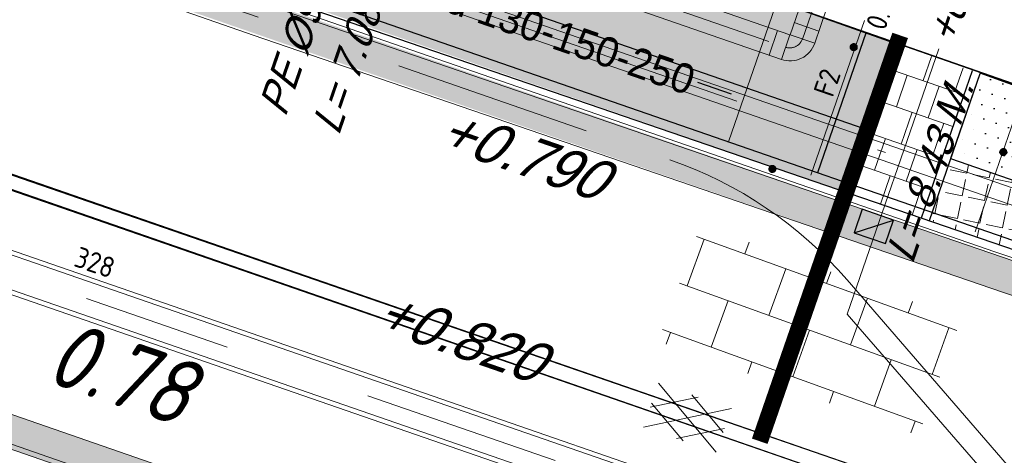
# Model space of a CAD drawing. Header units: metres. Extents: x 128615 to 129083, y 455669 to 456034.
# Tile 111 of 158: x 128909.99 to 128921.9, y 455800.09 to 455805.36. Entities that reach past the tile are written whole.
import ezdxf
from ezdxf.lldxf.tags import DXFTag

# ---------------------------------------------------------------- set-up
doc = ezdxf.new("R2010")
doc.units = ezdxf.units.M
for name, pattern in [('DASHED', [19.05, 12.7, -6.35]), ('RI-AWZI_LUCHTLEIDING', [10.4, 5, -1.8, 0, -1.8, 0, -1.8]), ('RI-AWZI_TERREINRIOLERING', [19.8, 6, -1.8, 2.4, -1.8, 1.8, -1.8, 2.4, -1.8])]:
    doc.linetypes.add(name, pattern=pattern)
for name, color, linetype, lineweight in [('B-ME-RI-KOLK-G', 7, 'Continuous', 25), ('B-WE-OG-HOOGTELIJN-G', 7, 'Continuous', 18), ('B-XX-GR-HAAG-G', 90, 'GR-HAAG1', 13), ('B-XX-RI-AWZI_LUCHTLEIDING-G', 7, 'RI-AWZI_LUCHTLEIDING', 18), ('B-XX-RI-AWZI_TERREINRIOLERING-G', 10, 'RI-AWZI_TERREINRIOLERING', 18), ('B-XX-VH-BESTRATING-V', 1, 'Continuous', 18), ('B-XX-VH-VERHARDING-V', 1, 'Continuous', 18)]:
    doc.layers.add(name, color=color, linetype=linetype, lineweight=lineweight)
for name, color, linetype in [('B-XX-GR-GRAS-G', 90, 'Continuous'), ('B-XX-GR-KRUIDEN-G', 98, 'Continuous'), ('B-XX-KL-ELEKTRA-G_HDSR', 190, 'HDSR_Elektra'), ('B-XX-OG-BEBOUWING-G', 1, 'Continuous'), ('B-XX-RI-AWZI_BEDRIJFSWATER-G_HDSR', 150, 'HDSR_Bedrijfswater'), ('B-XX-RI-AWZI_BEDRIJFSWATER-T25_HDSR', 7, 'Continuous'), ('B-XX-RI-AWZI_TERREINRIOLERING-T25_HDSR', 7, 'Continuous'), ('B-XX-VH-BESTRATING-T25', 7, 'Continuous'), ('B-XX-VH-KANTVERHARDING-G', 60, 'Continuous')]:
    doc.layers.add(name, color=color, linetype=linetype)
doc.styles.add('ISO', font='Iso.shx', dxfattribs={"height": 50})
doc.styles.get("Standard").update_dxf_attribs({"font": 'arial.ttf'})
doc.styles.add('TAUW-ISOCP', font='tcb_isocp.shx')
doc.styles.add('tcb_isocp', font='tcb_isocp.shx')
doc.styles.add('WB025', font='ISO.SHX', dxfattribs={"height": 2.5})
doc.linetypes.add('GR-HAAG1', pattern='A,6,[176,NLCS.SHX,S=0.125,R=0,X=0,Y=0],-2', length=8)
tags = doc.linetypes.add('HDSR_Bedrijfswater', pattern='A,25,-2,["BW",Standard,S=1.5,R=0,X=0,Y=-0.75],-5', length=32).pattern_tags.tags
tags[6] = DXFTag(74, 10)
tags = doc.linetypes.add('HDSR_Elektra', pattern='A,25,-2,["E",Standard,S=1.5,R=0,X=0,Y=-0.75],-4', length=31).pattern_tags.tags
tags[6] = DXFTag(74, 10)
pattern_1 = [(340.90658, (128738.99792, 455858.14229), (0.12693691, 0.1240523), [0, -0.15875])]

# ---------------------------------------------------------------- blocks, each defined once
blk = doc.blocks.new('*U203')
at = {"layer": 'B-ME-RI-KOLK-G'}
blk.add_hatch(color=256, dxfattribs=at).paths.add_polyline_path([(0.2, -0.15), (0.2, 0.15), (-0.2, -0.15)])
blk.add_lwpolyline([(0.2, -0.15), (0.2, 0.15), (-0.2, 0.15), (-0.2, -0.15)], close=True, dxfattribs=at)
blk.add_lwpolyline([(-0.2, -0.15), (0.2, 0.15)], dxfattribs=at)
blk = doc.blocks.new('ASFALT')
at = {"layer": 'B-XX-VH-VERHARDING-V', "color": 251}
for p, q in [((0.042, 0.28), (-0.467, -0.025)), ((0.467, -0.025), (-0.042, 0.28)), ((-0.467, 0.025), (0.042, -0.28)), ((-0.042, -0.28), (0.467, 0.025))]:
    blk.add_line(p, q, dxfattribs=at)
for points in [[(0.467, -0.28), (-0.467, 0.28)], [(-0.467, -0.28), (0.467, 0.28)]]:
    blk.add_lwpolyline(points, dxfattribs=at)
blk = doc.blocks.new('S024')
for p, q in [((1.25, 1.5), (1.25, 1.2)), ((3.35, 1.5), (3.35, 1.2)), ((5.45, 1.5), (5.45, 1.2)), ((0, 1.2), (6.7, 1.2)), ((0.2, 1.2), (0.2, 0)), ((2.3, 1.2), (2.3, 0)), ((4.4, 1.2), (4.4, 0)), ((6.5, 1.2), (6.5, 0)), ((0, 0), (6.7, 0)), ((1.25, 0), (1.25, -1.198)), ((3.35, 0), (3.35, -1.198)), ((5.45, 0), (5.45, -1.198)), ((0, -1.198), (6.7, -1.198)), ((0.2, -1.198), (0.2, -1.498)), ((2.3, -1.198), (2.3, -1.498)), ((4.4, -1.198), (4.4, -1.498)), ((6.5, -1.198), (6.5, -1.498))]:
    blk.add_line(p, q)

msp = doc.modelspace()

# ---------------------------------------------------------------- hatches: boundary and pattern name
at = {"layer": 'B-XX-GR-GRAS-G'}
h = msp.add_hatch(dxfattribs=at)
h.set_pattern_fill('CROSS', color=256, scale=0.1, angle=-116.5633, style=0)
h.set_pattern_definition([(340.90658, (128738.9979, 455858.1423), (0.8077809, 0.392352), [0.3175, -0.9525]), (70.90658, (128739.096, 455857.94034), (-0.392352, 0.8077809), [0.3175, -0.9525])])
h.paths.add_polyline_path([(128845.868, 455784.649), (128847.569, 455784.06), (128847.765, 455784.627), (128846.064, 455785.216)])
h.paths.add_polyline_path([(128967.106, 455860.414), (128969.421, 455866.892), (128880.901, 455904.41), (128810.058, 455927.103), (128808.082, 455921.394), (128811.586, 455919.988), (128842.944, 455909.601), (128874.325, 455899.285), (128897.394, 455890.089), (128932.25, 455875.252), (128958.978, 455863.875)])
edge = h.paths.add_edge_path()
edge.add_line((128984.084, 455804.185), (128953.514, 455822.393))
edge.add_line((128953.514, 455822.393), (128931.082, 455759.637))
edge.add_line((128931.082, 455759.637), (128923.691, 455762.205))
edge.add_line((128923.691, 455762.205), (128914.027, 455765.55))
edge.add_line((128914.027, 455765.55), (128897.846, 455770.651))
edge.add_line((128897.846, 455770.651), (128884.725, 455774.257))
edge.add_line((128884.725, 455774.257), (128872.548, 455777.854))
edge.add_line((128872.548, 455777.854), (128866.08, 455781.048))
edge.add_line((128866.08, 455781.048), (128866.021, 455781.068))
edge.add_line((128866.021, 455781.068), (128863.564, 455773.725))
edge.add_line((128863.564, 455773.725), (128871.529, 455771.305))
edge.add_line((128871.529, 455771.305), (128871.672, 455771.411))
edge.add_arc((128873.385, 455770.369), 2.004, 78.2494, 148.6951, ccw=False)
edge.add_line((128873.793, 455772.331), (128875.082, 455772.017))
edge.add_line((128875.082, 455772.017), (128927.296, 455757.613))
edge.add_line((128927.296, 455757.613), (128956.896, 455749.171))
edge.add_line((128956.896, 455749.171), (128984.084, 455804.185))
h = msp.add_hatch(dxfattribs=at)
h.set_pattern_fill('DOTS', color=256, scale=0.1, angle=-116.5633, style=0)
h.set_pattern_definition(pattern_1)
h.paths.add_polyline_path([(128920.567, 455805.073), (128918.795, 455805.704), (128920.582, 455810.738), (128919.761, 455811.023), (128918.073, 455806.363), (128914.387, 455807.658), (128915.905, 455812.149), (128903.285, 455816.531), (128896.492, 455812.255), (128920.209, 455804.038)])
h = msp.add_hatch(dxfattribs=at)
h.set_pattern_fill('DOTS', color=256, scale=0.1, angle=-116.5633, style=0)
h.set_pattern_definition(pattern_1)
edge = h.paths.add_edge_path()
edge.add_line((128921.603, 455804.704), (128921.248, 455803.678))
edge.add_line((128921.248, 455803.678), (128925.89, 455802.069))
edge.add_arc((128925.188, 455811.84), 9.796, 274.11, 323.153)
edge.add_line((128933.027, 455805.966), (128924.989, 455808.716))
edge.add_line((128924.989, 455808.716), (128923.381, 455804.071))
edge.add_line((128923.381, 455804.071), (128921.605, 455804.71))
edge.add_line((128921.605, 455804.71), (128921.603, 455804.704))
at = {"layer": 'B-XX-GR-HAAG-G'}
h = msp.add_hatch(dxfattribs=at)
h.set_pattern_fill('ANGLE', color=256, scale=0.04, angle=-19.0934, style=0)
h.set_pattern_definition([(78.37646, (128738.99792, 455858.1423), (-0.2736702, 0.05629363), [0.2032, -0.0762]), (168.37646, (128738.99792, 455858.1423), (-0.05629363, -0.2736702), [0.2032, -0.0762])])
h.paths.add_polyline_path([(128919.947, 455803.282), (128895.624, 455811.709), (128896.492, 455812.255), (128920.209, 455804.038)])
h.paths.add_polyline_path([(128898.18, 455811.463), (128898.114, 455811.562), (128898.231, 455811.469), (128898.119, 455811.616), (128898.212, 455811.554)], flags=16)
h = msp.add_hatch(dxfattribs=at)
h.set_pattern_fill('ANGLE', color=256, scale=0.04, angle=-19.0934, style=0)
h.set_pattern_definition([(78.37646, (128738.99792, 455858.1423), (-0.2736702, 0.05629363), [0.2032, -0.0762]), (168.37646, (128738.99792, 455858.1423), (-0.05629363, -0.2736702), [0.2032, -0.0762])])
edge = h.paths.add_edge_path()
edge.add_line((128922.046, 455802.562), (128920.987, 455802.925))
edge.add_line((128920.987, 455802.925), (128921.248, 455803.678))
edge.add_line((128921.248, 455803.678), (128925.89, 455802.069))
edge.add_arc((128925.188, 455811.84), 9.796, 251.29, 274.11, ccw=False)
at = {"layer": 'B-XX-GR-KRUIDEN-G'}
h = msp.add_hatch(dxfattribs=at)
h.set_pattern_fill('SWAMP', color=256, scale=0.2, angle=-116.5633, style=0)
h.set_pattern_definition([(340.9066, (128738.998, 455858.1423), (3.83935, 3.32652), [0.635, -4.445]), (70.9066, (128739.298, 455858.0384), (-0.96118, 4.98823), [0.3175, -8.48132]), (70.9066, (128739.373, 455858.0125), (-0.96118, 4.98823), [0.254, -8.54482]), (70.9066, (128739.223, 455858.0644), (-0.96118, 4.98823), [0.254, -8.54482]), (40.9066, (128739.448, 455857.9865), (-0.96117, 4.98823), [0.2032, -4.8768]), (100.9066, (128739.148, 455858.0904), (-4.80052, 1.66172), [0.2032, -4.8768])])
edge = h.paths.add_edge_path()
edge.add_line((128866.087, 455781.257), (128875.168, 455807.34))
edge.add_arc((128879.408, 455805.864), 4.49, 116.0098, 160.8033, ccw=False)
edge.add_arc((128879.421, 455805.837), 4.519, 64.9365, 116.0098, ccw=False)
edge.add_line((128881.335, 455809.931), (128896.76, 455804.578))
edge.add_line((128896.76, 455804.578), (128893.725, 455795.808))
edge.add_arc((128894.764, 455795.448), 1.1, 160.9066, 205.9066)
edge.add_arc((128894.764, 455795.448), 1.1, 205.9066, 250.9066)
edge.add_line((128894.404, 455794.409), (128908.522, 455789.522))
edge.add_arc((128908.882, 455790.561), 1.1, -109.0934, -19.0934)
edge.add_line((128909.922, 455790.201), (128912.953, 455798.958))
edge.add_line((128912.953, 455798.958), (128924.27, 455795.031))
edge.add_arc((128927.756, 455805.078), 10.634, -109.1372, -66.2141)
edge.add_arc((128928.313, 455803.814), 9.253, -66.2141, -16.4828)
edge.add_line((128937.186, 455801.188), (128940.064, 455809.472))
edge.add_line((128940.064, 455809.472), (128942.59, 455808.6))
edge.add_line((128942.59, 455808.6), (128935.147, 455787.097))
edge.add_line((128935.147, 455787.097), (128930.438, 455781.697))
edge.add_line((128930.438, 455781.697), (128923.691, 455762.205))
edge.add_line((128923.691, 455762.205), (128914.027, 455765.55))
edge.add_line((128914.027, 455765.55), (128897.846, 455770.651))
edge.add_line((128897.846, 455770.651), (128884.725, 455774.257))
edge.add_line((128884.725, 455774.257), (128872.548, 455777.854))
edge.add_line((128872.548, 455777.854), (128866.163, 455781.227))
edge.add_line((128866.163, 455781.227), (128866.086, 455781.254))
at = {"layer": 'B-XX-VH-BESTRATING-V'}
h = msp.add_hatch(dxfattribs=at)
h.set_pattern_fill('BRICK', color=256, scale=0.033071, angle=-116.5097)
h.set_pattern_definition([(340.90658, (128782.92634, 455849.47863), (0.06869295, 0.19844713), []), (70.90658, (128782.92634, 455849.47863), (-0.3968943, 0.1373859), [0.21, -0.21]), (70.90658, (128783.1248, 455849.40994), (-0.3968943, 0.1373859), [-0.21, 0.21])])
edge = h.paths.add_edge_path()
edge.add_arc((128879.394, 455805.876), 4.602, 69.6564, 160.8967, ccw=False)
edge.add_line((128880.993, 455810.191), (128924.314, 455795.153))
edge.add_arc((128927.788, 455804.275), 9.761, 249.1494, 341.8217)
edge.add_line((128937.062, 455801.23), (128942.012, 455815.475))
edge.add_arc((128932.745, 455818.888), 9.875, 339.7762, 431.1776)
edge.add_line((128935.931, 455828.235), (128892.141, 455843.457))
edge.add_arc((128893.966, 455848.21), 5.091, 160.654, 248.9987, ccw=False)
edge.add_line((128889.162, 455849.897), (128901.69, 455885.593))
edge.add_line((128901.69, 455885.593), (128887.181, 455890.6))
edge.add_line((128887.181, 455890.6), (128887.047, 455890.223))
edge.add_line((128887.047, 455890.223), (128901.179, 455885.346))
edge.add_line((128901.179, 455885.346), (128888.785, 455850.03))
edge.add_arc((128893.966, 455848.21), 5.491, 160.654, 249.0668)
edge.add_line((128892.004, 455843.081), (128935.801, 455827.857))
edge.add_arc((128932.745, 455818.888), 9.475, -20.246, 71.1848, ccw=False)
edge.add_line((128941.635, 455815.61), (128936.683, 455801.358))
edge.add_arc((128927.788, 455804.275), 9.361, 249.1132, 341.8424, ccw=False)
edge.add_line((128924.451, 455795.529), (128881.028, 455810.603))
edge.add_arc((128879.392, 455805.878), 5, 70.9066, 160.9066)
edge.add_line((128874.667, 455807.513), (128865.629, 455781.554))
edge.add_line((128865.629, 455781.554), (128866.009, 455781.428))
edge.add_line((128866.009, 455781.428), (128875.045, 455807.382))
h = msp.add_hatch(dxfattribs=at)
h.set_pattern_fill('BRICK', color=256, scale=0.033071, angle=-116.5097)
h.set_pattern_definition([(340.90658, (128782.25418, 455860.64669), (0.06869295, 0.19844713), []), (70.90658, (128782.25418, 455860.6467), (-0.3968943, 0.1373859), [0.21, -0.21]), (70.90658, (128782.45262, 455860.578), (-0.3968943, 0.1373859), [-0.21, 0.21])])
edge = h.paths.add_edge_path()
edge.add_line((128934.997, 455808.613), (128936.345, 455812.502))
edge.add_arc((128926.321, 455815.693), 10.519, 342.3394, 433.3339)
edge.add_line((128929.338, 455825.771), (128891.262, 455839.018))
edge.add_arc((128889.685, 455833.632), 5.612, 73.6791, 160.0409)
edge.add_line((128884.41, 455835.548), (128879.848, 455822.536))
edge.add_arc((128884.505, 455820.411), 5.119, 155.4755, 251.2731)
edge.add_line((128882.862, 455815.563), (128921.874, 455802.06))
edge.add_arc((128925.188, 455811.84), 10.326, 251.284, 341.7881)
edge = h.paths.add_edge_path(flags=16)
edge.add_arc((128884.709, 455820.499), 4.87, 157.1962, 249.3506, ccw=False)
edge.add_line((128880.22, 455822.386), (128884.787, 455835.413))
edge.add_arc((128889.685, 455833.632), 5.212, 73.7869, 160.0171, ccw=False)
edge.add_line((128891.14, 455838.637), (128929.215, 455825.39))
edge.add_arc((128926.321, 455815.693), 10.119, -17.632, 73.3832, ccw=False)
edge.add_line((128935.965, 455812.628), (128934.618, 455808.741))
edge.add_arc((128925.188, 455811.84), 9.926, 251.2885, 341.8062, ccw=False)
edge.add_line((128922.004, 455802.439), (128882.991, 455815.942))
h = msp.add_hatch(dxfattribs=at)
h.set_pattern_fill('AR-B88', color=256, scale=0.002, angle=-116.5633, style=0)
h.set_pattern_definition([(340.907, (128920.7095, 455803.4017), (0.13294, 0.38404), []), (70.907, (128920.70948, 455803.4017), (-0.059084, 0.45051), [0.4064, -0.4064])])
h.paths.add_polyline_path([(128921.509, 455804.737), (128920.661, 455805.039), (128920.042, 455803.249), (128920.893, 455802.957)])

# ---------------------------------------------------------------- linework, layer by layer
at = {"layer": 'B-XX-GR-GRAS-G'}
msp.add_lwpolyline([(128920.567, 455805.073), (128918.795, 455805.704), (128920.582, 455810.738), (128919.761, 455811.023), (128918.073, 455806.363), (128914.387, 455807.658), (128915.905, 455812.149), (128903.285, 455816.531), (128896.492, 455812.255), (128920.209, 455804.038)], close=True, dxfattribs=at)
msp.add_lwpolyline([(128921.603, 455804.704), (128921.248, 455803.678), (128925.89, 455802.069, 0.217318), (128933.027, 455805.966), (128924.989, 455808.716), (128923.381, 455804.071), (128921.605, 455804.71)], format="xyb", close=True, dxfattribs=at)
at = {"layer": 'B-XX-GR-HAAG-G'}
msp.add_lwpolyline([(128922.046, 455802.562), (128920.987, 455802.925), (128921.248, 455803.678), (128925.89, 455802.069, -0.099901), (128922.046, 455802.562)], format="xyb", dxfattribs=at)
at = {"layer": 'B-XX-KL-ELEKTRA-G_HDSR', "linetype": 'DASHED', "const_width": 0.2}
msp.add_lwpolyline([(128933.205, 455795.32), (128740.739, 455861.942)], close=True, dxfattribs=at)
msp.add_lwpolyline([(128920.638, 455805.167), (128918.939, 455800.258)], dxfattribs=at)
at = {"layer": 'B-XX-OG-BEBOUWING-G'}
msp.add_line((128923.375, 455804.103), (128918.795, 455805.704), dxfattribs=at)
msp.add_lwpolyline([(128925.138, 455809.192), (128920.605, 455810.769), (128918.795, 455805.704), (128923.375, 455804.103), (128925.138, 455809.192)], dxfattribs=at)
at = {"layer": 'B-XX-RI-AWZI_BEDRIJFSWATER-G_HDSR'}
msp.add_line((128920.225, 455805.207), (128919.636, 455803.506), dxfattribs=at)
msp.add_lwpolyline([(128883.559, 455816.004), (128924.266, 455801.903), (128926.67, 455808.849)], dxfattribs=at)
at = {"layer": 'B-XX-RI-AWZI_LUCHTLEIDING-G', "linetype": 'Continuous'}
for p, q in [((128919.357, 455805.323), (128919.655, 455805.22)), ((128919.155, 455805.225), (128919.052, 455804.927)), ((128919.304, 455805.173), (128919.201, 455804.876)), ((128919.306, 455805.175), (128919.604, 455805.072))]:
    msp.add_line(p, q, dxfattribs=at)
for points in [[(128894.34, 455813.812), (128919.304, 455805.173, 0.414214), (128919.306, 455805.175), (128919.447, 455805.581)], [(128894.237, 455813.514), (128919.201, 455804.876, 0.414214), (128919.604, 455805.072), (128919.744, 455805.478)], [(128915.231, 455805.455), (128928.647, 455800.808, 0.414305), (128928.904, 455800.933), (128932.076, 455810.098)], [(128915.297, 455805.644), (128928.713, 455800.997, 0.414305), (128928.715, 455800.999), (128931.887, 455810.163)]]:
    msp.add_lwpolyline(points, format="xyb", dxfattribs=at)
at = {"layer": 'B-XX-RI-AWZI_LUCHTLEIDING-G'}
for points in [[(128894.289, 455813.663), (128919.252, 455805.024, 0.414214), (128919.455, 455805.123), (128919.596, 455805.529)], [(128931.981, 455810.131), (128928.81, 455800.966, -0.414305), (128928.68, 455800.903), (128915.264, 455805.55), (128894.761, 455812.652)]]:
    msp.add_lwpolyline(points, format="xyb", dxfattribs=at)
msp.add_lwpolyline([(128918.56, 455803.879), (128919.182, 455805.674)], dxfattribs=at)
at = {"layer": 'B-XX-RI-AWZI_TERREINRIOLERING-G'}
msp.add_lwpolyline([(128776.227, 455852.687), (128917.851, 455803.663, -0.131652), (128919.995, 455802.212), (128923.804, 455797.815)], format="xyb", dxfattribs=at)
for points in [[(128870.001, 455816.103), (128880.744, 455812.385), (128923.702, 455797.52)], [(128923.702, 455797.52), (128919.997, 455801.797), (128921.107, 455805.004)]]:
    msp.add_lwpolyline(points, dxfattribs=at)
at = {"layer": 'B-XX-RI-AWZI_TERREINRIOLERING-G', "linetype": 'Continuous'}
for points in [[(128881.137, 455812.461), (128923.767, 455797.709)], [(128881.245, 455812.482), (128923.785, 455797.761)], [(128880.244, 455812.289), (128923.619, 455797.279)], [(128880.352, 455812.309), (128923.637, 455797.331)]]:
    msp.add_lwpolyline(points, dxfattribs=at)
at = {"layer": 'B-XX-VH-BESTRATING-T25'}
msp.add_line((128918.598, 455804.455), (128918.19, 455804.596), dxfattribs=at)
at = {"layer": 'B-XX-VH-BESTRATING-T25', "flags": 128}
for points in [[(128920.076, 455805.025, 0, 0, 0), (128920.124, 455805.008, 0, 0.0383, 0), (128920.12, 455805.009, 0.0383, 0.0707, 0), (128920.11, 455805.013, 0.0707, 0.0924, 0), (128920.094, 455805.018, 0.0924, 0.1, 0), (128920.076, 455805.025, 0.1, 0.0924, 0), (128920.058, 455805.031, 0.0924, 0.0707, 0), (128920.043, 455805.036, 0.0707, 0.0383, 0), (128920.033, 455805.04, 0.0383, 0, 0), (128920.029, 455805.041, 0, 0, 0), (128920.076, 455805.025, 0, 0, 0), (128918.852, 455805.448, 0, 0, 0)], [(128921.887, 455803.756, 0, 0, 0), (128921.934, 455803.739, 0, 0.0383, 0), (128921.931, 455803.741, 0.0383, 0.0707, 0), (128921.92, 455803.744, 0.0707, 0.0924, 0), (128921.905, 455803.749, 0.0924, 0.1, 0), (128921.887, 455803.756, 0.1, 0.0924, 0), (128921.869, 455803.762, 0.0924, 0.0707, 0), (128921.854, 455803.767, 0.0707, 0.0383, 0), (128921.843, 455803.771, 0.0383, 0, 0), (128921.84, 455803.772, 0, 0, 0), (128921.887, 455803.756, 0, 0, 0), (128919.669, 455804.523, 0, 0, 0)]]:
    msp.add_lwpolyline(points, format="xyseb", dxfattribs=at)
at = {"layer": 'B-XX-VH-BESTRATING-T25'}
msp.add_lwpolyline([(128919.092, 455803.552, 0, 0, 0), (128919.112, 455803.506, 0, 0.0383, 0), (128919.111, 455803.509, 0.0383, 0.0707, 0), (128919.106, 455803.519, 0.0707, 0.0924, 0), (128919.1, 455803.534, 0.0924, 0.1, 0), (128919.092, 455803.552, 0.1, 0.0924, 0), (128919.085, 455803.569, 0.0924, 0.0707, 0), (128919.079, 455803.584, 0.0707, 0.0383, 0), (128919.074, 455803.594, 0.0383, 0, 0), (128919.073, 455803.598, 0, 0, 0), (128919.092, 455803.552, 0, 0, 0), (128918.598, 455804.455, 0, 0, 0)], format="xyseb", dxfattribs=at)
at = {"layer": 'B-XX-VH-BESTRATING-V'}
for p, q in [((128921.782, 455802.548), (128882.728, 455816.067)), ((128924.364, 455795.21), (128880.736, 455810.312)), ((128920.207, 455805.347), (128919.559, 455803.476)), ((128922.19, 455804.657), (128921.544, 455802.789))]:
    msp.add_line(p, q, dxfattribs=at)
for points in [[(128865.629, 455781.554), (128866.009, 455781.428), (128872.766, 455800.799), (128875.045, 455807.382, -0.414214), (128880.897, 455810.225), (128881.378, 455810.053), (128924.314, 455795.153, 0.427941), (128937.062, 455801.23), (128942.012, 455815.475, 0.421396), (128935.931, 455828.235), (128892.141, 455843.457, -0.405777), (128889.162, 455849.897), (128901.69, 455885.593), (128887.181, 455890.6)], [(128865.586, 455781.43), (128865.586, 455781.43), (128872.389, 455800.93), (128874.667, 455807.513, -0.414214), (128881.028, 455810.603), (128881.509, 455810.431), (128924.451, 455795.529, 0.428235), (128936.683, 455801.358), (128941.635, 455815.61, 0.421547), (128935.801, 455827.857), (128892.004, 455843.081, -0.406123), (128888.785, 455850.03), (128901.179, 455885.346), (128887.047, 455890.223)]]:
    msp.add_lwpolyline(points, format="xyb", dxfattribs=at)
for points in [[(128929.338, 455825.771, -0.419307), (128936.345, 455812.502), (128934.997, 455808.613, -0.416793), (128921.874, 455802.06), (128912.81, 455805.17), (128897.407, 455810.531), (128890.445, 455812.94), (128882.862, 455815.563, -0.44417), (128879.848, 455822.536), (128881.635, 455827.635), (128884.41, 455835.548, -0.395735), (128891.262, 455839.018), (128898.396, 455836.536)], [(128929.215, 455825.39, -0.419413), (128935.965, 455812.628), (128934.618, 455808.741, -0.416863), (128922.004, 455802.439), (128912.941, 455805.549), (128897.538, 455810.909), (128890.576, 455813.318), (128882.991, 455815.942, -0.445379), (128880.22, 455822.386), (128882.012, 455827.502), (128884.787, 455835.413, -0.395071), (128891.14, 455838.637), (128898.265, 455836.158)]]:
    msp.add_lwpolyline(points, format="xyb", close=True, dxfattribs=at)
msp.add_arc((128925.053, 455811.998), 10, 250.9066, 340.9066, dxfattribs=at)
at = {"layer": 'B-XX-VH-KANTVERHARDING-G'}
msp.add_lwpolyline([(128929.175, 455825.266, -0.419449), (128935.842, 455812.669), (128934.494, 455808.782, -0.416886), (128922.046, 455802.562), (128912.984, 455805.671), (128897.581, 455811.032), (128890.619, 455813.441), (128883.033, 455816.065, -0.445806), (128880.34, 455822.337), (128882.135, 455827.459), (128884.909, 455835.37, -0.394839), (128891.101, 455838.513), (128898.222, 455836.036)], format="xyb", close=True, dxfattribs=at)
for points in [[(128920.567, 455805.073), (128919.947, 455803.282)], [(128920.661, 455805.039), (128920.042, 455803.249)], [(128921.509, 455804.737), (128920.893, 455802.957)], [(128921.603, 455804.704), (128920.987, 455802.925)]]:
    msp.add_lwpolyline(points, dxfattribs=at)

# ---------------------------------------------------------------- block references
at = {"layer": 'B-ME-RI-KOLK-G', "rotation": 340.8943232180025}
msp.add_blockref('*U203', (128920.32, 455802.857), dxfattribs=at)
at = {"layer": 'B-XX-VH-BESTRATING-V', "xscale": 0.4999999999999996, "yscale": 0.4999999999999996, "zscale": 0.4999999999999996, "rotation": 340.0939610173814}
msp.add_blockref('S024', (128917.968, 455802.172), dxfattribs=at)
at = {"layer": 'B-XX-VH-VERHARDING-V', "rotation": 340.9065815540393}
msp.add_blockref('ASFALT', (128918.064, 455800.542), dxfattribs=at)

# ---------------------------------------------------------------- texts
at = {"layer": 'B-WE-OG-HOOGTELIJN-G'}
for s, height, rotation, style, oblique, p in [('+0.790', 0.5, 340.9066, 'TAUW-ISOCP', 20.0002, (128915.024, 455803.832)), ('+0.820', 0.5, 340.9066, 'TAUW-ISOCP', 20.0002, (128914.261, 455801.628)), ('0.78', 0.8, 341.1994, 'ISO', 13.5, (128910.266, 455800.991, 0.782))]:
    msp.add_text(s, height=height, rotation=rotation, dxfattribs=dict(at, style=style, oblique=oblique)).set_placement(p)
at = {"layer": 'B-XX-RI-AWZI_BEDRIJFSWATER-T25_HDSR', "style": 'WB025'}
for s, p in [('0.100+', (128920.453, 455805.213)), ('F2', (128919.821, 455804.406))]:
    msp.add_text(s, height=0.25, rotation=70.912, dxfattribs=at).set_placement(p)
at = {"layer": 'B-XX-RI-AWZI_TERREINRIOLERING-T25_HDSR', "oblique": 20.0002}
for s, rotation, style, p in [('PE %%12990', 70.912, 'tcb_isocp', (128913.2, 455804.167)), ('+0.700', 70.9066, 'TAUW-ISOCP', (128921.289, 455805.034)), ('L= 7.08 M.', 70.912, 'tcb_isocp', (128913.846, 455803.943)), ('L= 8.43 M.', 70.9066, 'TAUW-ISOCP', (128920.788, 455802.39)), ('maru %%129400', 340.912, 'tcb_isocp', (128907.327, 455803.604))]:
    msp.add_text(s, height=0.36, rotation=rotation, dxfattribs=dict(at, style=style)).set_placement(p)
at = {"layer": 'B-XX-RI-AWZI_TERREINRIOLERING-T25_HDSR', "style": 'WB025'}
msp.add_text('328', height=0.25, rotation=340.912, dxfattribs=at).set_placement((128910.627, 455802.381))
at = {"layer": 'B-XX-VH-BESTRATING-T25', "style": 'TAUW-ISOCP'}
msp.add_text('Inritbandband 130-150-250', height=0.36, rotation=340.9066, dxfattribs=at).set_placement((128912.584, 455806.339))

doc.saveas('drawing.dxf')
